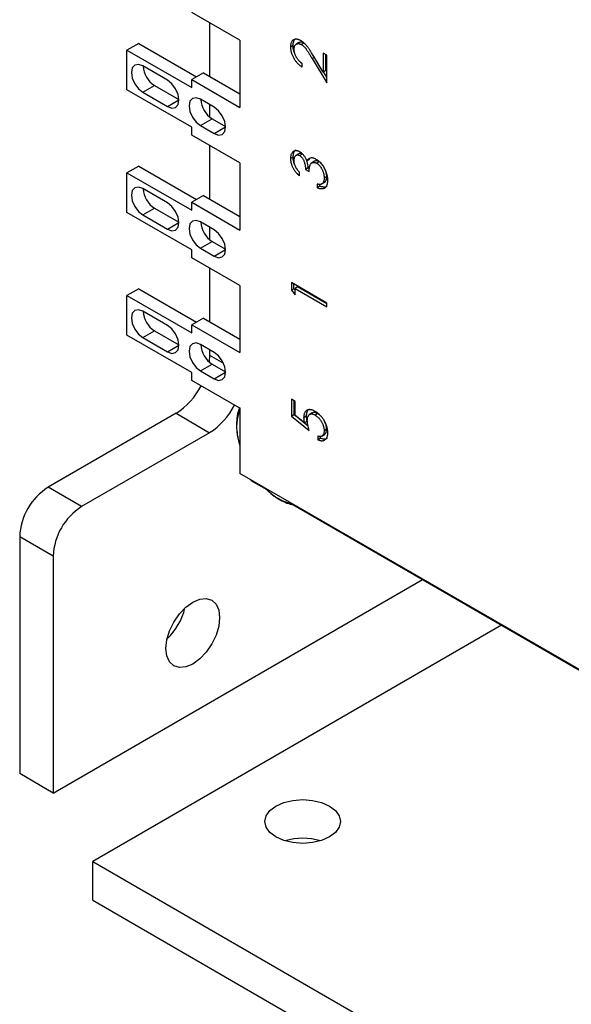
# Model space of a CAD drawing. Header units: inches. Extents: x 1 to 129, y 1 to 99.
# Tile 8 of 13: x 32.21 to 34.05, y 23.4 to 26.67. Entities that reach past the tile are written whole.
import ezdxf

# ---------------------------------------------------------------- set-up
doc = ezdxf.new("R2010")
doc.units = ezdxf.units.IN
doc.header["$LTSCALE"] = 4
doc.header["$MEASUREMENT"] = 0

msp = doc.modelspace()

# ---------------------------------------------------------------- linework, layer by layer
for p, q in [((32.9454, 26.5989), (32.7858, 26.691)), ((32.8452, 26.6568), (32.8452, 26.4789)), ((32.6098, 26.5884), (32.5708, 26.5659)), ((32.6098, 26.5884), (32.802, 26.4775)), ((32.9454, 26.5989), (32.9454, 26.376)), ((33.1228, 26.5814), (33.1142, 26.5764)), ((33.1424, 26.5909), (33.1338, 26.586)), ((33.1587, 26.5895), (33.1502, 26.5846)), ((33.162, 26.587), (33.1587, 26.5895)), ((32.5708, 26.4343), (32.5708, 26.5659)), ((32.5708, 26.5659), (32.7858, 26.4418)), ((33.2351, 26.5495), (33.223, 26.5565)), ((33.223, 26.5565), (33.223, 26.4932)), ((33.2316, 26.4981), (33.2316, 26.5516)), ((33.2351, 26.4571), (33.2351, 26.5495)), ((33.1535, 26.5094), (33.1535, 26.5216)), ((33.1935, 26.5421), (33.1863, 26.538)), ((33.1863, 26.538), (33.2351, 26.4571)), ((33.223, 26.4932), (33.1915, 26.5454)), ((32.7054, 26.4662), (32.6234, 26.5136)), ((32.8248, 26.4906), (32.7858, 26.4681)), ((32.8248, 26.4906), (32.9454, 26.421)), ((33.2316, 26.4981), (33.223, 26.4932)), ((33.2351, 26.4761), (33.2244, 26.494)), ((32.7858, 26.4418), (32.7858, 26.4681)), ((32.7858, 26.4681), (32.9454, 26.376)), ((32.7858, 26.3102), (32.5708, 26.4343)), ((32.6234, 26.426), (32.6624, 26.4485)), ((32.6234, 26.426), (32.7054, 26.3786)), ((32.6624, 26.4485), (32.7434, 26.4017)), ((32.7054, 26.3786), (32.7434, 26.4005)), ((32.8606, 26.3766), (32.815, 26.403)), ((32.8452, 26.3855), (32.8452, 26.3441)), ((32.815, 26.3154), (32.8539, 26.3379)), ((32.8539, 26.3379), (32.8985, 26.3121)), ((32.7858, 26.2838), (32.7858, 26.3102)), ((32.815, 26.3154), (32.8606, 26.289)), ((32.8606, 26.289), (32.8985, 26.3109)), ((32.9454, 26.1917), (32.7858, 26.2838)), ((32.8452, 26.2496), (32.8452, 26.0717)), ((33.1416, 26.2216), (33.133, 26.2167)), ((33.1533, 26.221), (33.1448, 26.2161)), ((32.9454, 26.1917), (32.9454, 25.9688)), ((33.1228, 26.2111), (33.1142, 26.2062)), ((33.1776, 26.2033), (33.1691, 26.1984)), ((33.1942, 26.1969), (33.1857, 26.192)), ((33.2096, 26.1955), (33.2011, 26.1905)), ((32.6098, 26.1812), (32.5708, 26.1587)), ((32.5708, 26.0271), (32.5708, 26.1587)), ((32.5708, 26.1587), (32.7858, 26.0346)), ((32.6098, 26.1812), (32.802, 26.0703)), ((33.1444, 26.1482), (33.1444, 26.1604)), ((33.1726, 26.175), (33.1641, 26.17)), ((33.1641, 26.17), (33.1762, 26.1631)), ((33.1773, 26.1723), (33.1726, 26.175)), ((33.2346, 26.1464), (33.2328, 26.1611)), ((33.2282, 26.1274), (33.2197, 26.1224)), ((33.2346, 26.1464), (33.226, 26.1415)), ((32.7054, 26.059), (32.6234, 26.1064)), ((33.2034, 26.1212), (33.2034, 26.109)), ((33.2119, 26.1139), (33.2034, 26.109)), ((33.2119, 26.1139), (33.2119, 26.1202)), ((32.8248, 26.0834), (32.7858, 26.061)), ((32.7858, 26.0346), (32.7858, 26.061)), ((32.7858, 26.061), (32.9454, 25.9688)), ((32.8248, 26.0834), (32.9454, 26.0138)), ((32.7858, 25.903), (32.5708, 26.0271)), ((32.6234, 26.0188), (32.6624, 26.0413)), ((32.6624, 26.0413), (32.7434, 25.9945)), ((32.6234, 26.0188), (32.7054, 25.9714)), ((32.7054, 25.9714), (32.7434, 25.9933)), ((32.8606, 25.9694), (32.815, 25.9958)), ((32.8452, 25.9783), (32.8452, 25.9369)), ((32.815, 25.9082), (32.8539, 25.9307)), ((32.8539, 25.9307), (32.8985, 25.9049)), ((32.7858, 25.8766), (32.7858, 25.903)), ((32.815, 25.9082), (32.8606, 25.8818)), ((32.8606, 25.8818), (32.8985, 25.9037)), ((32.9454, 25.7845), (32.7858, 25.8766)), ((32.8452, 25.8424), (32.8452, 25.6645)), ((32.6098, 25.774), (32.5708, 25.7515)), ((32.6098, 25.774), (32.802, 25.6631)), ((32.9454, 25.7845), (32.9454, 25.5616)), ((33.2351, 25.726), (33.1173, 25.794)), ((33.1173, 25.794), (33.1173, 25.7689)), ((33.1258, 25.7738), (33.1173, 25.7689)), ((33.1173, 25.7689), (33.1293, 25.7539)), ((33.1258, 25.7738), (33.1258, 25.7891)), ((33.1293, 25.7694), (33.1258, 25.7738)), ((33.1379, 25.7798), (33.1293, 25.7748)), ((33.1293, 25.7539), (33.1293, 25.7748)), ((33.1293, 25.7748), (33.2351, 25.7138)), ((33.2351, 25.7236), (33.1379, 25.7798)), ((32.5708, 25.6199), (32.5708, 25.7515)), ((32.5708, 25.7515), (32.7858, 25.6274)), ((32.7054, 25.6518), (32.6234, 25.6992)), ((33.2351, 25.7138), (33.2351, 25.726)), ((32.8248, 25.6763), (32.7858, 25.6538)), ((32.8248, 25.6763), (32.9454, 25.6066)), ((32.6234, 25.6116), (32.6624, 25.6341)), ((32.6624, 25.6341), (32.7434, 25.5873)), ((32.7858, 25.6274), (32.7858, 25.6538)), ((32.7858, 25.6538), (32.9454, 25.5616)), ((32.7858, 25.4958), (32.5708, 25.6199)), ((32.6234, 25.6116), (32.7054, 25.5642)), ((32.7054, 25.5642), (32.7434, 25.5861)), ((32.8606, 25.5622), (32.815, 25.5886)), ((32.8452, 25.5711), (32.8452, 25.553)), ((32.8452, 25.553), (32.8437, 25.531)), ((32.8452, 25.553), (32.8913, 25.5263)), ((32.815, 25.501), (32.8539, 25.5235)), ((32.8539, 25.5235), (32.8985, 25.4977)), ((32.7858, 25.4694), (32.7858, 25.4958)), ((32.9454, 25.3773), (32.7858, 25.4694)), ((32.815, 25.501), (32.8606, 25.4746)), ((32.8606, 25.4746), (32.8985, 25.4965)), ((33.1173, 25.4067), (33.1173, 25.3509)), ((33.1293, 25.3997), (33.1173, 25.4067)), ((32.9454, 25.3773), (32.9454, 25.2487)), ((33.1258, 25.4018), (33.1258, 25.3558)), ((33.1293, 25.3534), (33.1293, 25.3997)), ((32.7339, 25.3601), (32.3085, 25.1145)), ((32.7339, 25.3601), (32.8452, 25.2958)), ((33.1173, 25.3509), (33.1258, 25.3558)), ((33.1173, 25.3509), (33.1762, 25.3029)), ((33.1725, 25.3177), (33.1258, 25.3558)), ((33.1603, 25.3282), (33.1293, 25.3534)), ((33.1666, 25.3505), (33.158, 25.3456)), ((33.1864, 25.3613), (33.1779, 25.3564)), ((33.2047, 25.3591), (33.1961, 25.3542)), ((33.1689, 25.3331), (33.1603, 25.3282)), ((33.2346, 25.3073), (33.226, 25.3024)), ((32.8452, 25.2958), (32.4198, 25.0503)), ((33.2049, 25.2846), (33.2049, 25.2724)), ((33.2134, 25.2773), (33.2049, 25.2724)), ((33.2134, 25.2773), (33.2134, 25.2833)), ((33.2184, 25.2846), (33.2269, 25.2895)), ((32.944, 25.2596), (32.9454, 25.2534)), ((32.9454, 25.2487), (32.9454, 25.1608)), ((34.4153, 24.3123), (32.9454, 25.1608)), ((32.4198, 25.0503), (32.3085, 25.1145)), ((32.9825, 25.1394), (32.9825, 25.1372)), ((32.9825, 25.1372), (33.0352, 25.1068)), ((33.1217, 25.0569), (34.9208, 24.0183)), ((32.2142, 24.9512), (32.3256, 24.887)), ((32.2142, 24.9512), (32.2142, 24.1636)), ((32.3256, 24.887), (32.3256, 24.0993)), ((32.3256, 24.0993), (33.553, 24.8079)), ((33.8154, 24.6564), (32.4568, 23.872)), ((32.3256, 24.0993), (32.2142, 24.1636)), ((32.4568, 23.7434), (32.4568, 23.872)), ((32.4568, 23.872), (38.8139, 20.2022)), ((32.4568, 23.7434), (38.8139, 20.0736))]:
    msp.add_line(p, q)
at = {"flags": 128}
for points in [[(32.6234, 26.5136), (32.6089, 26.5186), (32.5966, 26.5162), (32.5883, 26.5068), (32.5855, 26.4917), (32.5883, 26.4732), (32.5966, 26.4543), (32.6089, 26.4377), (32.6234, 26.426)], [(32.7054, 26.3786), (32.72, 26.3735), (32.7323, 26.3759), (32.7405, 26.3854), (32.7434, 26.4005), (32.7405, 26.4189), (32.7323, 26.4379), (32.72, 26.4545), (32.7054, 26.4662)], [(32.815, 26.403), (32.8004, 26.408), (32.7881, 26.4056), (32.7799, 26.3962), (32.777, 26.3811), (32.7799, 26.3626), (32.7881, 26.3437), (32.8004, 26.3271), (32.815, 26.3154)], [(32.8606, 26.289), (32.8751, 26.284), (32.8874, 26.2864), (32.8957, 26.2958), (32.8985, 26.3109), (32.8957, 26.3294), (32.8874, 26.3483), (32.8751, 26.3649), (32.8606, 26.3766)], [(32.6234, 26.1064), (32.6089, 26.1114), (32.5966, 26.109), (32.5883, 26.0996), (32.5855, 26.0845), (32.5883, 26.066), (32.5966, 26.0471), (32.6089, 26.0305), (32.6234, 26.0188)], [(32.7054, 25.9714), (32.72, 25.9664), (32.7323, 25.9687), (32.7405, 25.9782), (32.7434, 25.9933), (32.7405, 26.0117), (32.7323, 26.0307), (32.72, 26.0473), (32.7054, 26.059)], [(32.815, 25.9958), (32.8004, 26.0008), (32.7881, 25.9984), (32.7799, 25.989), (32.777, 25.9739), (32.7799, 25.9554), (32.7881, 25.9365), (32.8004, 25.9199), (32.815, 25.9082)], [(32.8606, 25.8818), (32.8751, 25.8768), (32.8874, 25.8792), (32.8957, 25.8886), (32.8985, 25.9037), (32.8957, 25.9222), (32.8874, 25.9411), (32.8751, 25.9577), (32.8606, 25.9694)], [(32.6234, 25.6992), (32.6089, 25.7042), (32.5966, 25.7018), (32.5883, 25.6924), (32.5855, 25.6773), (32.5883, 25.6588), (32.5966, 25.6399), (32.6089, 25.6233), (32.6234, 25.6116)], [(32.7054, 25.5642), (32.72, 25.5592), (32.7323, 25.5615), (32.7405, 25.571), (32.7434, 25.5861), (32.7405, 25.6045), (32.7323, 25.6235), (32.72, 25.6401), (32.7054, 25.6518)], [(32.815, 25.5886), (32.8004, 25.5936), (32.7881, 25.5912), (32.7799, 25.5818), (32.777, 25.5667), (32.7799, 25.5482), (32.7881, 25.5293), (32.8004, 25.5127), (32.815, 25.501)], [(32.8606, 25.4746), (32.8751, 25.4696), (32.8874, 25.472), (32.8957, 25.4814), (32.8985, 25.4965), (32.8957, 25.515), (32.8874, 25.5339), (32.8751, 25.5505), (32.8606, 25.5622)], [(32.7895, 24.7334), (32.8126, 24.7432), (32.8341, 24.7454), (32.8525, 24.7397), (32.8667, 24.7265), (32.8756, 24.7069), (32.8786, 24.682), (32.8756, 24.6536), (32.8667, 24.6237), (32.8525, 24.5942), (32.8341, 24.5672), (32.8126, 24.5445), (32.7895, 24.5277), (32.7665, 24.5179), (32.745, 24.5158), (32.7265, 24.5215), (32.7124, 24.5346), (32.7035, 24.5543), (32.7004, 24.5791), (32.7035, 24.6075), (32.7124, 24.6375), (32.7265, 24.6669), (32.745, 24.6939), (32.7665, 24.7166), (32.7895, 24.7334)], [(33.2439, 23.9533), (33.2178, 23.9418), (33.1874, 23.9345), (33.1548, 23.932), (33.1222, 23.9345), (33.0918, 23.9418), (33.0657, 23.9533), (33.0457, 23.9684), (33.0331, 23.9859), (33.0288, 24.0048), (33.0331, 24.0236), (33.0457, 24.0411), (33.0657, 24.0562), (33.0918, 24.0678), (33.1222, 24.075), (33.1548, 24.0775), (33.1874, 24.075), (33.2178, 24.0678), (33.2439, 24.0562), (33.2639, 24.0411), (33.2765, 24.0236), (33.2808, 24.0048), (33.2765, 23.9859), (33.2639, 23.9684), (33.2439, 23.9533)]]:
    msp.add_lwpolyline(points, dxfattribs=at)
for centre, radius, start, end in [((32.707, 26.5181), 0.0827, 183.568, 237.3371), ((32.8986, 26.4075), 0.0827, 183.568, 237.3371), ((32.707, 26.1109), 0.0827, 183.568, 237.3371), ((32.8986, 26.0003), 0.0827, 183.568, 237.3371), ((32.707, 25.7037), 0.0827, 183.568, 237.3371), ((32.8986, 25.5931), 0.0827, 183.568, 237.3371), ((32.6102, 25.5565), 0.2321, 302.1941, 333.0602), ((32.7215, 25.4923), 0.2321, 302.1941, 333.0602), ((33.12, 25.3141), 0.1848, 160.8265, 199.1735), ((32.4189, 24.9419), 0.2049, 122.6055, 177.3945), ((33.1664, 25.2413), 0.1885, 222.9612, 257.0442), ((32.5302, 24.8776), 0.2049, 122.6055, 177.3945), ((32.561, 24.7625), 0.2082, 313.5546, 346.4508), ((33.1548, 23.7408), 0.2082, 73.5705, 106.4295)]:
    msp.add_arc(centre, radius, start, end)
for points, knots in [([(33.1493, 26.5973), (33.1481, 26.598), (33.1458, 26.5992), (33.1424, 26.6006), (33.1392, 26.6016), (33.136, 26.6022), (33.133, 26.6023), (33.1301, 26.602), (33.1273, 26.6014), (33.1246, 26.6002), (33.1222, 26.5987), (33.1201, 26.5967), (33.1183, 26.5944), (33.1168, 26.5916), (33.1156, 26.5884), (33.1148, 26.5848), (33.1143, 26.5808), (33.1143, 26.5779), (33.1142, 26.5764)], [0, 0, 0, 0, 0.06271, 0.123347, 0.183401, 0.242828, 0.302097, 0.36242, 0.423725, 0.487032, 0.550491, 0.612709, 0.674265, 0.73617, 0.799211, 0.863483, 0.930525, 1, 1, 1, 1]), ([(33.1228, 26.5814), (33.1231, 26.5862), (33.1238, 26.5949), (33.1281, 26.6023), (33.1317, 26.6038), (33.1326, 26.6042)], [0, 0, 0, 0, 0.480264, 0.865835, 1, 1, 1, 1]), ([(33.1285, 26.5553), (33.1278, 26.5566), (33.1245, 26.5634), (33.123, 26.5726), (33.1228, 26.5795), (33.1228, 26.5814)], [0, 0, 0, 0, 0.153728, 0.766197, 1, 1, 1, 1]), ([(33.1263, 26.5688), (33.1263, 26.5698), (33.1264, 26.5718), (33.1267, 26.5746), (33.1273, 26.5771), (33.128, 26.5793), (33.129, 26.5813), (33.1303, 26.5831), (33.1317, 26.5845), (33.1333, 26.5858), (33.1351, 26.5867), (33.137, 26.5874), (33.139, 26.5877), (33.1411, 26.5878), (33.1433, 26.5874), (33.1455, 26.5868), (33.1478, 26.5859), (33.1494, 26.585), (33.1502, 26.5846)], [0, 0, 0, 0, 0.068027, 0.133505, 0.19695, 0.26027, 0.322741, 0.384982, 0.448465, 0.513424, 0.578224, 0.640011, 0.700094, 0.760067, 0.819012, 0.877878, 0.938035, 1, 1, 1, 1]), ([(33.1587, 26.5895), (33.1559, 26.5908), (33.1503, 26.5933), (33.1447, 26.5927), (33.1427, 26.591), (33.1425, 26.5908)], [0, 0, 0, 0, 0.475313, 0.929107, 1, 1, 1, 1]), ([(33.1915, 26.5454), (33.1903, 26.5474), (33.188, 26.5513), (33.1846, 26.5568), (33.1813, 26.5619), (33.1783, 26.5666), (33.1754, 26.5708), (33.1728, 26.5746), (33.1703, 26.5779), (33.1673, 26.5818), (33.1636, 26.586), (33.1589, 26.5904), (33.1542, 26.5943), (33.1509, 26.5963), (33.1493, 26.5973)], [0, 0, 0, 0, 0.09953, 0.192079, 0.277712, 0.357454, 0.429648, 0.495771, 0.555538, 0.608657, 0.707578, 0.804328, 0.901298, 1, 1, 1, 1]), ([(33.1502, 26.5846), (33.1515, 26.5838), (33.154, 26.5822), (33.1578, 26.5791), (33.1614, 26.5754), (33.1644, 26.5719), (33.1669, 26.5686), (33.169, 26.5657), (33.1713, 26.5623), (33.1739, 26.5584), (33.1767, 26.554), (33.1797, 26.5491), (33.1829, 26.5437), (33.1852, 26.5399), (33.1863, 26.538)], [0, 0, 0, 0, 0.088014, 0.174976, 0.2638, 0.355443, 0.406413, 0.465519, 0.533076, 0.609353, 0.693899, 0.787171, 0.889197, 1, 1, 1, 1]), ([(33.1142, 26.5764), (33.1143, 26.5749), (33.1143, 26.5719), (33.1148, 26.5672), (33.1157, 26.5625), (33.1169, 26.5578), (33.1185, 26.5531), (33.1204, 26.5483), (33.1226, 26.5435), (33.1252, 26.5388), (33.1281, 26.5342), (33.1311, 26.5298), (33.1344, 26.5258), (33.1379, 26.5219), (33.1415, 26.5183), (33.1453, 26.5151), (33.1494, 26.512), (33.1521, 26.5103), (33.1535, 26.5094)], [0, 0, 0, 0, 0.06445, 0.126725, 0.187421, 0.247417, 0.306749, 0.366595, 0.427749, 0.490235, 0.553031, 0.614805, 0.676505, 0.738096, 0.801021, 0.864897, 0.931209, 1, 1, 1, 1]), ([(33.1535, 26.5216), (33.1525, 26.5223), (33.1504, 26.5237), (33.1475, 26.5261), (33.1447, 26.5286), (33.142, 26.5312), (33.1396, 26.534), (33.1374, 26.5369), (33.1353, 26.5399), (33.1334, 26.543), (33.1318, 26.5462), (33.1303, 26.5494), (33.1291, 26.5527), (33.1281, 26.5559), (33.1273, 26.5591), (33.1267, 26.5624), (33.1264, 26.5656), (33.1263, 26.5678), (33.1263, 26.5688)], [0, 0, 0, 0, 0.073648, 0.143686, 0.210962, 0.275557, 0.338064, 0.399311, 0.4594, 0.51934, 0.579024, 0.637809, 0.695959, 0.754122, 0.813113, 0.873453, 0.935561, 1, 1, 1, 1]), ([(33.1535, 26.5214), (33.1505, 26.5233), (33.1472, 26.5254), (33.1446, 26.529), (33.1443, 26.5294)], [0, 0, 0, 0, 0.896438, 1, 1, 1, 1]), ([(33.1448, 26.2283), (33.1436, 26.2289), (33.141, 26.2303), (33.1371, 26.2315), (33.1334, 26.232), (33.1298, 26.2319), (33.1264, 26.231), (33.1233, 26.2294), (33.1206, 26.2271), (33.1184, 26.224), (33.1165, 26.2203), (33.1152, 26.2161), (33.1144, 26.2114), (33.1143, 26.2079), (33.1142, 26.2062)], [0, 0, 0, 0, 0.075988, 0.151674, 0.229179, 0.309803, 0.391886, 0.474253, 0.558114, 0.645369, 0.733907, 0.82146, 0.909746, 1, 1, 1, 1]), ([(33.1228, 26.2111), (33.1234, 26.2163), (33.1244, 26.2256), (33.1289, 26.2332), (33.1326, 26.2343), (33.1332, 26.2345)], [0, 0, 0, 0, 0.515969, 0.919489, 1, 1, 1, 1]), ([(33.1533, 26.221), (33.1515, 26.2218), (33.1478, 26.2235), (33.1437, 26.2232), (33.1422, 26.2217), (33.1418, 26.2213)], [0, 0, 0, 0, 0.422031, 0.843769, 1, 1, 1, 1]), ([(33.1691, 26.1984), (33.1683, 26.2001), (33.1669, 26.2034), (33.1643, 26.2081), (33.1616, 26.2124), (33.1586, 26.2164), (33.1554, 26.22), (33.1521, 26.2232), (33.1485, 26.226), (33.1461, 26.2275), (33.1448, 26.2283)], [0, 0, 0, 0, 0.136783, 0.265687, 0.389625, 0.509928, 0.62937, 0.749392, 0.871932, 1, 1, 1, 1]), ([(33.1142, 26.2062), (33.1142, 26.205), (33.1143, 26.2025), (33.1147, 26.1988), (33.1153, 26.195), (33.1161, 26.1912), (33.1173, 26.1874), (33.1186, 26.1836), (33.1202, 26.1797), (33.122, 26.1759), (33.1241, 26.1721), (33.1264, 26.1683), (33.1289, 26.1647), (33.1316, 26.1612), (33.1345, 26.1578), (33.1376, 26.1545), (33.1409, 26.1512), (33.1433, 26.1492), (33.1444, 26.1482)], [0, 0, 0, 0, 0.062835, 0.123746, 0.183573, 0.242729, 0.301378, 0.359848, 0.419006, 0.479175, 0.539884, 0.601255, 0.663111, 0.726043, 0.791015, 0.858023, 0.927375, 1, 1, 1, 1]), ([(33.1291, 26.1839), (33.1291, 26.184), (33.1263, 26.1888), (33.1237, 26.1987), (33.1231, 26.2072), (33.1228, 26.2111)], [0, 0, 0, 0, 0.011416, 0.541937, 1, 1, 1, 1]), ([(33.1263, 26.1994), (33.1263, 26.2003), (33.1264, 26.2022), (33.1266, 26.2048), (33.1271, 26.2072), (33.1276, 26.2094), (33.1284, 26.2114), (33.1294, 26.2131), (33.1305, 26.2146), (33.1318, 26.2158), (33.1332, 26.2168), (33.1346, 26.2176), (33.1362, 26.218), (33.1378, 26.2182), (33.1394, 26.2181), (33.1412, 26.2177), (33.143, 26.2171), (33.1442, 26.2164), (33.1448, 26.2161)], [0, 0, 0, 0, 0.075072, 0.147677, 0.217498, 0.284969, 0.351483, 0.416689, 0.481138, 0.545824, 0.609005, 0.669091, 0.726699, 0.781924, 0.836753, 0.890034, 0.944725, 1, 1, 1, 1]), ([(33.1444, 26.1604), (33.1436, 26.1613), (33.1421, 26.163), (33.1399, 26.1656), (33.1379, 26.1681), (33.136, 26.1706), (33.1343, 26.1731), (33.1329, 26.1756), (33.1316, 26.1779), (33.1301, 26.1811), (33.1285, 26.1851), (33.1273, 26.1899), (33.1265, 26.1947), (33.1264, 26.1978), (33.1263, 26.1994)], [0, 0, 0, 0, 0.079943, 0.155331, 0.226366, 0.294702, 0.359396, 0.420552, 0.479182, 0.536234, 0.648184, 0.760315, 0.877288, 1, 1, 1, 1]), ([(33.1448, 26.2161), (33.1456, 26.2155), (33.1473, 26.2145), (33.1497, 26.2123), (33.1521, 26.2098), (33.1543, 26.2068), (33.1564, 26.2033), (33.1583, 26.1994), (33.1599, 26.195), (33.1614, 26.1903), (33.1626, 26.1853), (33.1634, 26.1802), (33.164, 26.1751), (33.1641, 26.1717), (33.1641, 26.17)], [0, 0, 0, 0, 0.063304, 0.125941, 0.189323, 0.25633, 0.327065, 0.403838, 0.48835, 0.582426, 0.681973, 0.784213, 0.889834, 1, 1, 1, 1]), ([(33.1726, 26.175), (33.1724, 26.182), (33.1722, 26.1899), (33.1688, 26.1983), (33.1684, 26.1992)], [0, 0, 0, 0, 0.887553, 1, 1, 1, 1]), ([(33.1792, 26.2073), (33.1781, 26.2069), (33.176, 26.2062), (33.1733, 26.2042), (33.1709, 26.2016), (33.1697, 26.1995), (33.1691, 26.1984)], [0, 0, 0, 0, 0.249709, 0.496991, 0.74612, 1, 1, 1, 1]), ([(33.1762, 26.1631), (33.1762, 26.1644), (33.1764, 26.1669), (33.1766, 26.1705), (33.177, 26.1737), (33.1774, 26.1767), (33.1779, 26.1793), (33.1785, 26.1817), (33.1791, 26.1837), (33.18, 26.186), (33.1814, 26.1883), (33.1834, 26.1906), (33.1858, 26.1922), (33.1886, 26.1931), (33.1915, 26.1935), (33.1946, 26.1932), (33.1978, 26.1923), (33.2, 26.1911), (33.2011, 26.1905)], [0, 0, 0, 0, 0.070672, 0.137142, 0.198508, 0.255312, 0.308108, 0.355945, 0.400116, 0.43977, 0.514023, 0.586164, 0.65712, 0.728766, 0.798965, 0.866515, 0.933091, 1, 1, 1, 1]), ([(33.2001, 26.2033), (33.1991, 26.2039), (33.1972, 26.2049), (33.1944, 26.2061), (33.1917, 26.2071), (33.189, 26.2077), (33.1864, 26.2081), (33.1839, 26.2081), (33.1815, 26.2079), (33.1799, 26.2075), (33.1792, 26.2073)], [0, 0, 0, 0, 0.127125, 0.252904, 0.376014, 0.498288, 0.621888, 0.745827, 0.871864, 1, 1, 1, 1]), ([(33.2096, 26.1955), (33.2068, 26.1967), (33.2013, 26.199), (33.1961, 26.1985), (33.1944, 26.1969), (33.1943, 26.1968)], [0, 0, 0, 0, 0.507769, 0.974518, 1, 1, 1, 1]), ([(33.2381, 26.1343), (33.2381, 26.1365), (33.238, 26.1408), (33.237, 26.1476), (33.2355, 26.1543), (33.2333, 26.1611), (33.2305, 26.1678), (33.2273, 26.1742), (33.2235, 26.1804), (33.2192, 26.1862), (33.2147, 26.1916), (33.2099, 26.1962), (33.205, 26.2003), (33.2017, 26.2023), (33.2001, 26.2033)], [0, 0, 0, 0, 0.090252, 0.177522, 0.262564, 0.346964, 0.430315, 0.512398, 0.593965, 0.677391, 0.760381, 0.841078, 0.920352, 1, 1, 1, 1]), ([(33.2011, 26.1905), (33.2019, 26.19), (33.2036, 26.1891), (33.2059, 26.1872), (33.2083, 26.1851), (33.2105, 26.1828), (33.2127, 26.1802), (33.2147, 26.1773), (33.2167, 26.1742), (33.2186, 26.1709), (33.2204, 26.1675), (33.2219, 26.1639), (33.2232, 26.1603), (33.2242, 26.1566), (33.2251, 26.1529), (33.2256, 26.1491), (33.226, 26.1453), (33.226, 26.1428), (33.226, 26.1415)], [0, 0, 0, 0, 0.05654, 0.112156, 0.167356, 0.222413, 0.278536, 0.335925, 0.39565, 0.458239, 0.521931, 0.585036, 0.649402, 0.71424, 0.781597, 0.851248, 0.923928, 1, 1, 1, 1]), ([(33.2034, 26.109), (33.2048, 26.1085), (33.2075, 26.1076), (33.2114, 26.1066), (33.215, 26.1061), (33.2184, 26.106), (33.2215, 26.1062), (33.2244, 26.1069), (33.227, 26.108), (33.2293, 26.1095), (33.2314, 26.1114), (33.2332, 26.1137), (33.2347, 26.1162), (33.236, 26.1192), (33.2369, 26.1225), (33.2376, 26.1261), (33.238, 26.13), (33.2381, 26.1329), (33.2381, 26.1343)], [0, 0, 0, 0, 0.073705, 0.143654, 0.210872, 0.275144, 0.337494, 0.398261, 0.457757, 0.51683, 0.575458, 0.633602, 0.691452, 0.749908, 0.809623, 0.871037, 0.934459, 1, 1, 1, 1]), ([(33.2197, 26.1224), (33.2192, 26.1221), (33.2183, 26.1215), (33.2167, 26.1208), (33.215, 26.1203), (33.213, 26.1201), (33.2109, 26.12), (33.2086, 26.1202), (33.206, 26.1206), (33.2043, 26.121), (33.2034, 26.1212)], [0, 0, 0, 0, 0.104675, 0.213878, 0.328473, 0.44784, 0.574034, 0.708684, 0.85023, 1, 1, 1, 1]), ([(33.226, 26.1415), (33.226, 26.1404), (33.226, 26.1382), (33.2257, 26.1351), (33.2252, 26.1323), (33.2245, 26.1298), (33.2236, 26.1275), (33.2225, 26.1256), (33.2212, 26.1238), (33.2202, 26.1229), (33.2197, 26.1224)], [0, 0, 0, 0, 0.138687, 0.271392, 0.399873, 0.524096, 0.644337, 0.763822, 0.881729, 1, 1, 1, 1]), ([(33.2282, 26.1274), (33.2287, 26.1278), (33.2297, 26.1288), (33.231, 26.1305), (33.2321, 26.1325), (33.233, 26.1348), (33.2337, 26.1373), (33.2342, 26.1401), (33.2345, 26.1431), (33.2346, 26.1453), (33.2346, 26.1464)], [0, 0, 0, 0, 0.118271, 0.236178, 0.355663, 0.475904, 0.600127, 0.728608, 0.861313, 1, 1, 1, 1]), ([(33.2358, 26.1135), (33.2331, 26.1124), (33.2263, 26.1095), (33.2174, 26.1122), (33.2119, 26.1139)], [0, 0, 0, 0, 0.3818239, 1, 1, 1, 1]), ([(32.9454, 25.3789), (32.9435, 25.3743), (32.9383, 25.3617), (32.935, 25.3382), (32.9347, 25.3102), (32.9375, 25.2853), (32.9414, 25.2699), (32.9429, 25.264)], [0, 0, 0, 0, 0.144169, 0.393476, 0.633885, 0.860251, 1, 1, 1, 1]), ([(33.1966, 25.3661), (33.1952, 25.3669), (33.1925, 25.3684), (33.1886, 25.3701), (33.1848, 25.3714), (33.1812, 25.3721), (33.1778, 25.3723), (33.1746, 25.3721), (33.1716, 25.3713), (33.1688, 25.3701), (33.1663, 25.3685), (33.1641, 25.3664), (33.1622, 25.3639), (33.1607, 25.3611), (33.1595, 25.3578), (33.1587, 25.3541), (33.1581, 25.35), (33.1581, 25.3471), (33.158, 25.3456)], [0, 0, 0, 0, 0.068955, 0.135222, 0.199238, 0.26174, 0.322744, 0.383933, 0.444896, 0.507119, 0.569232, 0.629629, 0.689185, 0.748719, 0.809106, 0.870606, 0.934192, 1, 1, 1, 1]), ([(33.1771, 25.3745), (33.1747, 25.3727), (33.1697, 25.3691), (33.1669, 25.3596), (33.1667, 25.3528), (33.1666, 25.3505)], [0, 0, 0, 0, 0.374301, 0.784088, 1, 1, 1, 1]), ([(33.158, 25.3456), (33.1581, 25.3443), (33.1581, 25.3417), (33.1586, 25.3376), (33.1593, 25.333), (33.16, 25.3298), (33.1603, 25.3282)], [0, 0, 0, 0, 0.226027, 0.467099, 0.724932, 1, 1, 1, 1]), ([(33.1666, 25.3505), (33.1666, 25.3492), (33.1667, 25.3467), (33.1671, 25.3425), (33.1679, 25.338), (33.1685, 25.3348), (33.1689, 25.3331)], [0, 0, 0, 0, 0.226027, 0.467099, 0.724932, 1, 1, 1, 1]), ([(33.1701, 25.3364), (33.1702, 25.3376), (33.1702, 25.3399), (33.1705, 25.3432), (33.1711, 25.3461), (33.1719, 25.3488), (33.1729, 25.3511), (33.1742, 25.3531), (33.1756, 25.3548), (33.1773, 25.3561), (33.1792, 25.3572), (33.1812, 25.3578), (33.1834, 25.3581), (33.1857, 25.3581), (33.1881, 25.3576), (33.1906, 25.3569), (33.1934, 25.3557), (33.1952, 25.3547), (33.1961, 25.3542)], [0, 0, 0, 0, 0.072963, 0.141945, 0.208532, 0.272587, 0.335035, 0.395882, 0.4567, 0.517313, 0.577339, 0.63623, 0.69437, 0.752784, 0.81164, 0.872084, 0.934649, 1, 1, 1, 1]), ([(33.2047, 25.3591), (33.2018, 25.3605), (33.1963, 25.3632), (33.19, 25.3634), (33.1874, 25.3616), (33.1866, 25.361)], [0, 0, 0, 0, 0.426839, 0.817597, 1, 1, 1, 1]), ([(33.1961, 25.3542), (33.1972, 25.3535), (33.1993, 25.3523), (33.2023, 25.3501), (33.2051, 25.3476), (33.2079, 25.3449), (33.2105, 25.342), (33.213, 25.3388), (33.2153, 25.3353), (33.2175, 25.3317), (33.2195, 25.328), (33.2212, 25.3242), (33.2228, 25.3205), (33.2239, 25.3168), (33.2249, 25.3131), (33.2255, 25.3095), (33.226, 25.3059), (33.226, 25.3036), (33.226, 25.3024)], [0, 0, 0, 0, 0.06671, 0.130913, 0.19326, 0.254908, 0.316089, 0.377705, 0.440242, 0.504053, 0.568301, 0.630339, 0.691695, 0.751784, 0.81232, 0.873575, 0.935793, 1, 1, 1, 1]), ([(33.2381, 25.2947), (33.2381, 25.2958), (33.2381, 25.2981), (33.2378, 25.3016), (33.2374, 25.305), (33.2369, 25.3085), (33.2361, 25.3119), (33.2352, 25.3153), (33.2342, 25.3187), (33.233, 25.3221), (33.2316, 25.3255), (33.2301, 25.3288), (33.2284, 25.3321), (33.2266, 25.3353), (33.2247, 25.3385), (33.2226, 25.3416), (33.2204, 25.3446), (33.218, 25.3476), (33.2155, 25.3504), (33.213, 25.3532), (33.2104, 25.3558), (33.2078, 25.3582), (33.2051, 25.3604), (33.2023, 25.3625), (33.1995, 25.3644), (33.1976, 25.3656), (33.1966, 25.3661)], [0, 0, 0, 0, 0.045086, 0.089255, 0.132243, 0.17425, 0.215459, 0.256062, 0.296449, 0.336771, 0.376906, 0.416433, 0.456138, 0.495926, 0.535754, 0.576076, 0.617285, 0.659151, 0.701562, 0.743702, 0.785445, 0.827446, 0.869882, 0.912566, 0.955986, 1, 1, 1, 1]), ([(33.2132, 25.3524), (33.2117, 25.3539), (33.209, 25.3566), (33.2061, 25.3583), (33.2047, 25.3591)], [0, 0, 0, 0, 0.531579, 1, 1, 1, 1]), ([(33.1762, 25.3029), (33.1757, 25.3046), (33.1748, 25.308), (33.1735, 25.3128), (33.1725, 25.3174), (33.1716, 25.3218), (33.171, 25.3258), (33.1705, 25.3296), (33.1702, 25.3331), (33.1702, 25.3353), (33.1701, 25.3364)], [0, 0, 0, 0, 0.149642, 0.291099, 0.426212, 0.553498, 0.6749, 0.788977, 0.897797, 1, 1, 1, 1]), ([(33.2267, 25.2899), (33.2276, 25.2904), (33.2305, 25.2918), (33.2336, 25.2976), (33.2342, 25.3039), (33.2346, 25.3073)], [0, 0, 0, 0, 0.188622, 0.553063, 1, 1, 1, 1]), ([(33.2346, 25.3073), (33.2342, 25.3121), (33.2337, 25.3206), (33.2293, 25.3296), (33.2274, 25.3336)], [0, 0, 0, 0, 0.560006, 1, 1, 1, 1]), ([(33.226, 25.3024), (33.226, 25.3012), (33.226, 25.2989), (33.2254, 25.2957), (33.2246, 25.2927), (33.2234, 25.2901), (33.222, 25.2878), (33.2203, 25.2859), (33.2184, 25.2845), (33.2163, 25.2835), (33.2139, 25.2831), (33.2112, 25.2831), (33.2082, 25.2836), (33.206, 25.2842), (33.2049, 25.2846)], [0, 0, 0, 0, 0.084794, 0.168742, 0.253267, 0.338489, 0.422631, 0.503491, 0.581382, 0.65782, 0.735623, 0.818006, 0.905313, 1, 1, 1, 1]), ([(33.2049, 25.2724), (33.2061, 25.2719), (33.2084, 25.2709), (33.2119, 25.27), (33.2151, 25.2693), (33.2182, 25.2691), (33.2212, 25.2693), (33.2239, 25.2698), (33.2265, 25.2707), (33.2289, 25.272), (33.2311, 25.2737), (33.2329, 25.2757), (33.2346, 25.278), (33.2359, 25.2807), (33.2369, 25.2837), (33.2376, 25.2871), (33.2381, 25.2907), (33.2381, 25.2934), (33.2381, 25.2947)], [0, 0, 0, 0, 0.067653, 0.133197, 0.197015, 0.259289, 0.321332, 0.382658, 0.444117, 0.506477, 0.568385, 0.629234, 0.689363, 0.749276, 0.809764, 0.871292, 0.934579, 1, 1, 1, 1]), ([(33.2366, 25.2768), (33.234, 25.2756), (33.2282, 25.2731), (33.2197, 25.2748), (33.2145, 25.2769), (33.2134, 25.2773)], [0, 0, 0, 0, 0.397819, 0.876028, 1, 1, 1, 1]), ([(33.0291, 25.1125), (33.0339, 25.1079), (33.0451, 25.0969), (33.0641, 25.0825), (33.0858, 25.0694), (33.1075, 25.0597), (33.1218, 25.0566), (33.1285, 25.0551)], [0, 0, 0, 0, 0.155085, 0.364628, 0.580596, 0.801599, 1, 1, 1, 1])]:
    msp.add_open_spline(points, degree=3, knots=knots)

doc.saveas('drawing.dxf')
